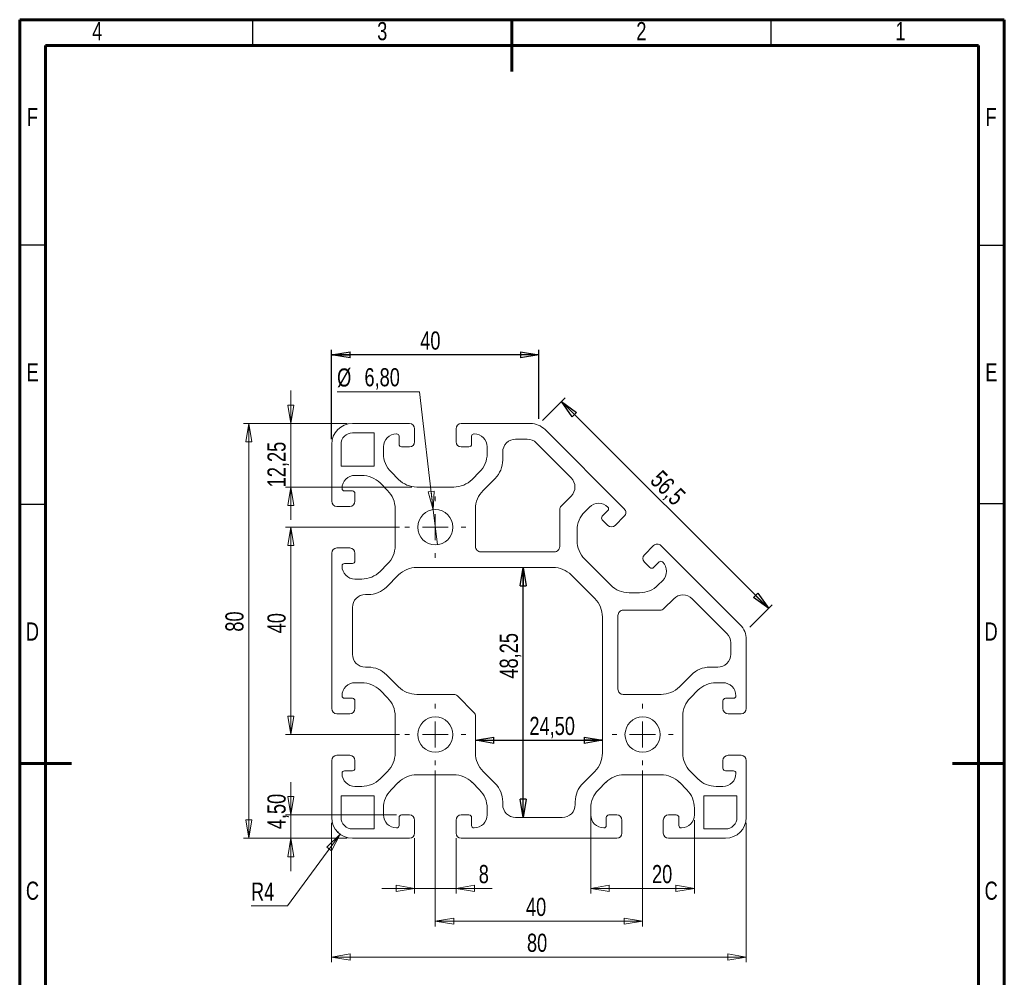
# Model space of a CAD drawing. Header units: millimetres. Extents: x 15 to 206, y 2 to 292.
# Tile 2 of 2: x 15 to 205, y 107 to 292. Entities that reach past the tile are written whole.
import ezdxf

# ---------------------------------------------------------------- set-up
doc = ezdxf.new("R2010")
doc.units = ezdxf.units.MM
doc.header["$PDSIZE"] = -1
doc.layers.add('GRAU', color=8, linetype='Continuous')
doc.styles.add('SLDTEXTSTYLE0', font='TXT', dxfattribs={"width": 0.75})
doc.dimstyles.new('SLDDIMSTYLE0', dxfattribs={"dimtxt": 3.5, "dimasz": 3.556, "dimexe": 0, "dimexo": 0.0625, "dimgap": 0.875, "dimtad": 1, "dimdec": 1, "dimrnd": 1e-09, "dimzin": 12, "dimdsep": 46, "dimtxsty": 'SLDTEXTSTYLE0', "dimblk1": 'CLOSED', "dimblk2": 'CLOSED', "dimsah": 1, "dimcen": 0.09, "dimadec": 0, "dimazin": 3, "dimtfac": 1, "dimtofl": 0, "dimtmove": 0, "dimatfit": 3, "dimldrblk": 'CLOSED', "dimfxl": 1, "dimfrac": 2, "dimtolj": 1, "dimtzin": 12, "dimarcsym": 0})
doc.dimstyles.new('SLDDIMSTYLE1', dxfattribs={"dimtxt": 3.5, "dimasz": 3.556, "dimexe": 0, "dimexo": 0.0625, "dimgap": 0.875, "dimtad": 1, "dimrnd": 1e-09, "dimzin": 12, "dimdsep": 46, "dimtxsty": 'SLDTEXTSTYLE0', "dimblk1": 'CLOSED', "dimblk2": 'CLOSED', "dimsah": 1, "dimcen": 0.09, "dimadec": 0, "dimazin": 3, "dimtfac": 1, "dimtofl": 0, "dimtmove": 0, "dimatfit": 3, "dimldrblk": 'CLOSED', "dimfxl": 1, "dimfrac": 2, "dimtolj": 1, "dimtzin": 12, "dimarcsym": 0})
doc.dimstyles.new('SLDDIMSTYLE2', dxfattribs={"dimtxt": 3.5, "dimasz": 3.556, "dimexe": 0, "dimexo": 0.0625, "dimgap": 0.875, "dimtad": 1, "dimrnd": 1e-09, "dimzin": 12, "dimdsep": 46, "dimtxsty": 'SLDTEXTSTYLE0', "dimblk1": 'CLOSED', "dimblk2": 'CLOSED', "dimsah": 1, "dimcen": 0.09, "dimadec": 0, "dimazin": 3, "dimtfac": 1, "dimtmove": 0, "dimatfit": 0, "dimldrblk": 'CLOSED', "dimfxl": 1, "dimfrac": 2, "dimtolj": 1, "dimtzin": 12, "dimarcsym": 0})
doc.dimstyles.new('SLDDIMSTYLE3', dxfattribs={"dimtxt": 3.5, "dimasz": 3.556, "dimexe": 0, "dimexo": 0.0625, "dimgap": 0.875, "dimtad": 0, "dimtih": 1, "dimtoh": 1, "dimrnd": 1e-09, "dimzin": 12, "dimdsep": 46, "dimtxsty": 'SLDTEXTSTYLE0', "dimblk1": 'CLOSED', "dimblk2": 'CLOSED', "dimsah": 1, "dimcen": 0, "dimadec": 0, "dimazin": 3, "dimtfac": 1, "dimtofl": 0, "dimtmove": 0, "dimatfit": 3, "dimldrblk": 'CLOSED', "dimfxl": 1, "dimfrac": 2, "dimtolj": 1, "dimtzin": 12, "dimarcsym": 0})
doc.dimstyles.new('SLDDIMSTYLE4', dxfattribs={"dimtxt": 3.5, "dimasz": 3.556, "dimexe": 0, "dimexo": 0.0625, "dimgap": 0.875, "dimtad": 0, "dimtih": 1, "dimtoh": 1, "dimrnd": 1e-09, "dimzin": 12, "dimdsep": 46, "dimtxsty": 'SLDTEXTSTYLE0', "dimblk1": 'NONE', "dimblk2": 'CLOSED', "dimsah": 1, "dimcen": 0, "dimadec": 0, "dimazin": 3, "dimtfac": 1, "dimtmove": 0, "dimatfit": 3, "dimldrblk": 'NONE', "dimfxl": 1, "dimfrac": 2, "dimtolj": 1, "dimtzin": 12, "dimarcsym": 0})

# ---------------------------------------------------------------- blocks, each defined once
blk = doc.blocks.new('_CLOSED')
at = {"color": 0, "linetype": 'ByBlock', "lineweight": -2}
for p, q in [((-1, 0.166667), (0, 0)), ((-1, 0.166667), (-1, -0.166667)), ((0, 0), (-1, -0.166667)), ((0, 0), (-1, 0))]:
    blk.add_line(p, q, dxfattribs=at)
blk = doc.blocks.new('_D')
at = {"layer": 'GRAU'}
for p, q in [((115.91, 214.71), (120.23, 219.05)), ((159.53, 178.44), (119.53, 218.34)), ((155.91, 174.81), (160.23, 179.15))]:
    blk.add_line(p, q, dxfattribs=at)
at = {"layer": 'GRAU', "xscale": 3.556, "yscale": 3.556}
for p, rotation in [((119.53, 218.34), 135.0695501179), ((159.53, 178.44), 315.0695501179)]:
    blk.add_blockref('_CLOSED', p, dxfattribs=dict(at, rotation=rotation))
at = {"layer": 'GRAU', "insert": (138.93, 205.36), "char_height": 3.5, "attachment_point": 1, "rotation": 315.0696, "style": 'SLDTEXTSTYLE0'}
blk.add_mtext('56,5', dxfattribs=at)
blk = doc.blocks.new('_D_1')
at = {"layer": 'GRAU'}
for p, q in [((75.2, 211.1), (75.2, 228.34)), ((115.2, 215), (115.2, 228.34)), ((115.2, 227.34), (75.2, 227.34))]:
    blk.add_line(p, q, dxfattribs=at)
at = {"layer": 'GRAU', "xscale": 3.556, "yscale": 3.556, "rotation": 180}
blk.add_blockref('_CLOSED', (75.2, 227.34), dxfattribs=at)
at = {"layer": 'GRAU', "xscale": 3.556, "yscale": 3.556}
blk.add_blockref('_CLOSED', (115.2, 227.34), dxfattribs=at)
at = {"layer": 'GRAU', "insert": (92.29, 231.86), "char_height": 3.5, "attachment_point": 1, "style": 'SLDTEXTSTYLE0'}
blk.add_mtext('40', dxfattribs=at)
blk = doc.blocks.new('_D_2')
at = {"color": 7, "linetype": 'Continuous', "lineweight": 0}
for p, q in [((67.32, 214.1), (67.32, 220.45)), ((78.2, 214.1), (66.32, 214.1)), ((67.32, 214.1), (67.32, 201.85)), ((90.64, 201.85), (66.32, 201.85)), ((67.32, 201.85), (67.32, 195.5))]:
    blk.add_line(p, q, dxfattribs=at)
at = {"color": 7, "linetype": 'Continuous', "lineweight": 0, "xscale": 3.556, "yscale": 3.556}
for p, rotation in [((67.32, 214.1, -500), 270), ((67.32, 201.85, -500), 90)]:
    blk.add_blockref('_CLOSED', p, dxfattribs=dict(at, rotation=rotation))
at = {"color": 7, "linetype": 'Continuous', "lineweight": 0, "insert": (62.81, 201.8), "char_height": 3.5, "attachment_point": 1, "rotation": 90, "style": 'SLDTEXTSTYLE0'}
blk.add_mtext('12,25', dxfattribs=at)
blk = doc.blocks.new('_D_3')
at = {"color": 7, "linetype": 'Continuous', "lineweight": 0}
for p, q in [((88.3, 194.1), (66.32, 194.1)), ((67.32, 194.1), (67.32, 154.1)), ((88.3, 154.1), (66.32, 154.1))]:
    blk.add_line(p, q, dxfattribs=at)
at = {"color": 7, "linetype": 'Continuous', "lineweight": 0, "xscale": 3.556, "yscale": 3.556}
for p, rotation in [((67.32, 194.1, -500), 90), ((67.32, 154.1, -500), 270)]:
    blk.add_blockref('_CLOSED', p, dxfattribs=dict(at, rotation=rotation))
at = {"color": 7, "linetype": 'Continuous', "lineweight": 0, "insert": (62.81, 173.63), "char_height": 3.5, "attachment_point": 1, "rotation": 90, "style": 'SLDTEXTSTYLE0'}
blk.add_mtext('40', dxfattribs=at)
blk = doc.blocks.new('_D_4')
at = {"color": 7, "linetype": 'Continuous', "lineweight": 0}
for p, q in [((67.32, 138.6), (67.32, 144.9)), ((87.7, 138.6), (66.32, 138.6)), ((67.32, 134.1), (67.32, 138.6)), ((78.2, 134.1), (66.32, 134.1)), ((67.32, 134.1), (67.32, 127.75))]:
    blk.add_line(p, q, dxfattribs=at)
at = {"color": 7, "linetype": 'Continuous', "lineweight": 0, "xscale": 3.556, "yscale": 3.556}
for p, rotation in [((67.32, 138.6, -500), 270), ((67.32, 134.1, -500), 90)]:
    blk.add_blockref('_CLOSED', p, dxfattribs=dict(at, rotation=rotation))
at = {"color": 7, "linetype": 'Continuous', "lineweight": 0, "insert": (62.81, 135.84), "char_height": 3.5, "attachment_point": 1, "rotation": 90, "style": 'SLDTEXTSTYLE0'}
blk.add_mtext('4,50', dxfattribs=at)
blk = doc.blocks.new('_D_5')
at = {"color": 7, "linetype": 'Continuous', "lineweight": 0}
for p, q in [((91.2, 134.1), (91.2, 123.43)), ((99.2, 134.1), (99.2, 123.43)), ((91.2, 124.43), (84.85, 124.43)), ((91.2, 124.43), (99.2, 124.43)), ((99.2, 124.43), (106.16, 124.43))]:
    blk.add_line(p, q, dxfattribs=at)
at = {"color": 7, "linetype": 'Continuous', "lineweight": 0, "xscale": 3.556, "yscale": 3.556}
blk.add_blockref('_CLOSED', (91.2, 124.43, -500), dxfattribs=at)
at = {"color": 7, "linetype": 'Continuous', "lineweight": 0, "xscale": 3.556, "yscale": 3.556, "rotation": 180}
blk.add_blockref('_CLOSED', (99.2, 124.43, -500), dxfattribs=at)
at = {"color": 7, "linetype": 'Continuous', "lineweight": 0, "insert": (103.58, 128.94), "char_height": 3.5, "attachment_point": 1, "style": 'SLDTEXTSTYLE0'}
blk.add_mtext('8', dxfattribs=at)
blk = doc.blocks.new('_D_6')
at = {"color": 7, "linetype": 'Continuous', "lineweight": 0}
for p, q in [((125.2, 138.91), (125.2, 123.43)), ((145.2, 137.6), (145.2, 123.43)), ((125.2, 124.43), (145.2, 124.43))]:
    blk.add_line(p, q, dxfattribs=at)
at = {"color": 7, "linetype": 'Continuous', "lineweight": 0, "xscale": 3.556, "yscale": 3.556, "rotation": 180}
blk.add_blockref('_CLOSED', (125.2, 124.43, -500), dxfattribs=at)
at = {"color": 7, "linetype": 'Continuous', "lineweight": 0, "xscale": 3.556, "yscale": 3.556}
blk.add_blockref('_CLOSED', (145.2, 124.43, -500), dxfattribs=at)
at = {"color": 7, "linetype": 'Continuous', "lineweight": 0, "insert": (137.02, 128.94), "char_height": 3.5, "attachment_point": 1, "style": 'SLDTEXTSTYLE0'}
blk.add_mtext('20', dxfattribs=at)
blk = doc.blocks.new('_D_7')
at = {"color": 7, "linetype": 'Continuous', "lineweight": 0}
for p, q in [((95.2, 147.2), (95.2, 117.1)), ((135.2, 147.2), (135.2, 117.1)), ((95.2, 118.1), (135.2, 118.1))]:
    blk.add_line(p, q, dxfattribs=at)
at = {"color": 7, "linetype": 'Continuous', "lineweight": 0, "xscale": 3.556, "yscale": 3.556, "rotation": 180}
blk.add_blockref('_CLOSED', (95.2, 118.1, -500), dxfattribs=at)
at = {"color": 7, "linetype": 'Continuous', "lineweight": 0, "xscale": 3.556, "yscale": 3.556}
blk.add_blockref('_CLOSED', (135.2, 118.1, -500), dxfattribs=at)
at = {"color": 7, "linetype": 'Continuous', "lineweight": 0, "insert": (112.7, 122.61), "char_height": 3.5, "attachment_point": 1, "style": 'SLDTEXTSTYLE0'}
blk.add_mtext('40', dxfattribs=at)
blk = doc.blocks.new('_D_8')
at = {"color": 7, "linetype": 'Continuous', "lineweight": 0}
for p, q in [((75.2, 137.1), (75.2, 110.18)), ((155.2, 137.1), (155.2, 110.18)), ((75.2, 111.18), (155.2, 111.18))]:
    blk.add_line(p, q, dxfattribs=at)
at = {"color": 7, "linetype": 'Continuous', "lineweight": 0, "xscale": 3.556, "yscale": 3.556, "rotation": 180}
blk.add_blockref('_CLOSED', (75.2, 111.18, -500), dxfattribs=at)
at = {"color": 7, "linetype": 'Continuous', "lineweight": 0, "xscale": 3.556, "yscale": 3.556}
blk.add_blockref('_CLOSED', (155.2, 111.18, -500), dxfattribs=at)
at = {"color": 7, "linetype": 'Continuous', "lineweight": 0, "insert": (112.89, 115.69), "char_height": 3.5, "attachment_point": 1, "style": 'SLDTEXTSTYLE0'}
blk.add_mtext('80', dxfattribs=at)
blk = doc.blocks.new('_D_9')
at = {"color": 7, "linetype": 'Continuous', "lineweight": 0}
for p, q in [((78.2, 214.1), (58.2, 214.1)), ((59.2, 214.1), (59.2, 134.1)), ((78.2, 134.1), (58.2, 134.1))]:
    blk.add_line(p, q, dxfattribs=at)
at = {"color": 7, "linetype": 'Continuous', "lineweight": 0, "xscale": 3.556, "yscale": 3.556}
for p, rotation in [((59.2, 214.1, -500), 90), ((59.2, 134.1, -500), 270)]:
    blk.add_blockref('_CLOSED', p, dxfattribs=dict(at, rotation=rotation))
at = {"color": 7, "linetype": 'Continuous', "lineweight": 0, "insert": (54.69, 173.95), "char_height": 3.5, "attachment_point": 1, "rotation": 90, "style": 'SLDTEXTSTYLE0'}
blk.add_mtext('80', dxfattribs=at)
blk = doc.blocks.new('_D_10')
at = {"color": 7, "linetype": 'Continuous', "lineweight": 0}
for p, q in [((76.83, 134.88), (66.65, 121.05)), ((66.65, 121.05), (59.64, 121.05))]:
    blk.add_line(p, q, dxfattribs=at)
at = {"color": 7, "linetype": 'Continuous', "lineweight": 0, "xscale": 3.556, "yscale": 3.556, "rotation": 53.6349932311}
blk.add_blockref('_CLOSED', (76.83, 134.88, -500), dxfattribs=at)
at = {"color": 7, "linetype": 'Continuous', "lineweight": 0, "insert": (59.64, 125.56), "char_height": 3.5, "attachment_point": 1, "style": 'SLDTEXTSTYLE0'}
blk.add_mtext('R4', dxfattribs=at)
blk = doc.blocks.new('_D_11')
at = {"color": 7, "linetype": 'Continuous', "lineweight": 0}
for p, q in [((92.16, 220.21), (76.25, 220.21)), ((94.81, 197.48), (92.16, 220.21)), ((95.6, 190.72), (94.81, 197.48))]:
    blk.add_line(p, q, dxfattribs=at)
at = {"color": 7, "linetype": 'Continuous', "lineweight": 0, "xscale": 3.556, "yscale": 3.556, "rotation": 276.6366353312}
blk.add_blockref('_CLOSED', (94.81, 197.48, -500), dxfattribs=at)
at = {"color": 7, "linetype": 'Continuous', "lineweight": 0, "char_height": 3.5, "attachment_point": 1, "style": 'SLDTEXTSTYLE0'}
for s, insert in [('%%c', (76.25, 224.73)), ('6,80', (81.53, 224.78))]:
    blk.add_mtext(s, dxfattribs=dict(at, insert=insert))
blk = doc.blocks.new('_NONE')
blk = doc.blocks.new('_D_12')
at = {"layer": 'GRAU'}
blk.add_line((112.14, 138.1), (112.14, 186.35), dxfattribs=at)
at = {"layer": 'GRAU', "xscale": 3.556, "yscale": 3.556}
for p, rotation in [((112.14, 186.35, -500), 90), ((112.14, 138.1, -500), 270)]:
    blk.add_blockref('_CLOSED', p, dxfattribs=dict(at, rotation=rotation))
at = {"layer": 'GRAU', "insert": (107.63, 164.9), "char_height": 3.5, "attachment_point": 1, "rotation": 90, "style": 'SLDTEXTSTYLE0'}
blk.add_mtext('48,25', dxfattribs=at)
blk = doc.blocks.new('_D_13')
at = {"layer": 'GRAU'}
blk.add_line((102.95, 153), (127.45, 153), dxfattribs=at)
at = {"layer": 'GRAU', "xscale": 3.556, "yscale": 3.556, "rotation": 180}
blk.add_blockref('_CLOSED', (102.95, 153, -500), dxfattribs=at)
at = {"layer": 'GRAU', "xscale": 3.556, "yscale": 3.556}
blk.add_blockref('_CLOSED', (127.45, 153, -500), dxfattribs=at)
at = {"layer": 'GRAU', "insert": (113.36, 157.52), "char_height": 3.5, "attachment_point": 1, "style": 'SLDTEXTSTYLE0'}
blk.add_mtext('24,50', dxfattribs=at)
blk = doc.blocks.new('SW_CENTERMARKSYMBOL_0')
at = {"color": 0, "linetype": 'Continuous', "lineweight": 0}
for p, q in [((0, 5), (0, 5.9)), ((0, 0), (0, 2.5)), ((-5, 0), (-5.9, 0)), ((0, 0), (-2.5, 0)), ((0, 0), (0, -2.5)), ((0, 0), (2.5, 0)), ((5, 0), (5.9, 0)), ((0, -5), (0, -5.9))]:
    blk.add_line(p, q, dxfattribs=at)
blk = doc.blocks.new('SW_CENTERMARKSYMBOL_1')
at = {"color": 0, "linetype": 'Continuous', "lineweight": 0}
for p, q in [((0, 5), (0, 5.9)), ((0, 0), (0, 2.5)), ((-5, 0), (-5.9, 0)), ((0, 0), (-2.5, 0)), ((0, 0), (0, -2.5)), ((0, 0), (2.5, 0)), ((5, 0), (5.9, 0)), ((0, -5), (0, -5.9))]:
    blk.add_line(p, q, dxfattribs=at)
blk = doc.blocks.new('SW_CENTERMARKSYMBOL_2')
at = {"color": 0, "linetype": 'Continuous', "lineweight": 0}
for p, q in [((0, 5), (0, 5.9)), ((0, 0), (0, 2.5)), ((-5, 0), (-5.9, 0)), ((0, 0), (-2.5, 0)), ((0, 0), (0, -2.5)), ((0, 0), (2.5, 0)), ((5, 0), (5.9, 0)), ((0, -5), (0, -5.9))]:
    blk.add_line(p, q, dxfattribs=at)

msp = doc.modelspace()

# ---------------------------------------------------------------- linework, layer by layer
at = {"color": 7, "linetype": 'Continuous', "lineweight": 60}
for p, q in [((205, 292), (15, 292)), ((15, 292), (15, 5)), ((110, 282), (110, 292)), ((205, 5), (205, 292)), ((20, 287), (200, 287)), ((20, 10), (20, 287)), ((200, 287), (200, 10)), ((15, 148.5), (25, 148.5)), ((195, 148.5), (205, 148.5))]:
    msp.add_line(p, q, dxfattribs=at)
at = {"color": 7, "linetype": 'Continuous', "lineweight": 30}
for p, q in [((60, 287), (60, 292)), ((160, 287), (160, 292)), ((20, 248.5), (15, 248.5)), ((200, 248.5), (205, 248.5)), ((20, 198.5), (15, 198.5)), ((200, 198.651), (205, 198.651))]:
    msp.add_line(p, q, dxfattribs=at)
at = {"color": 7, "linetype": 'Continuous', "lineweight": 15}
for p, q in [((90.202, 214.101), (79.202, 214.101)), ((91.202, 210.601), (91.202, 213.101)), ((99.202, 213.101), (99.202, 210.601)), ((113.546, 214.101), (100.202, 214.101)), ((131.667, 197.637), (116.374, 212.93)), ((83.403, 212.298), (79.203, 212.298)), ((83.403, 205.898), (83.403, 212.298)), ((87.702, 212.101), (87.752, 212.101)), ((88.202, 211.651), (88.202, 210.101)), ((102.202, 210.101), (102.202, 211.651)), ((102.652, 212.101), (102.702, 212.101)), ((112.924, 211.098), (110.703, 211.098)), ((75.202, 210.101), (75.202, 199.101)), ((77.003, 210.098), (77.003, 205.898)), ((85.202, 208.294), (85.202, 209.601)), ((88.702, 209.601), (90.202, 209.601)), ((100.202, 209.601), (101.702, 209.601)), ((105.202, 209.601), (105.202, 208.294)), ((121.414, 203.643), (114.692, 210.365)), ((108.203, 208.598), (108.203, 207.047)), ((77.003, 205.898), (83.403, 205.898)), ((79.702, 204.101), (81.01, 204.101)), ((88.109, 203.316), (86.667, 204.758)), ((103.738, 204.758), (102.296, 203.316)), ((106.738, 203.512), (104.417, 201.191)), ((77.202, 201.551), (77.202, 201.601)), ((84.546, 202.637), (85.988, 201.195)), ((98.76, 201.851), (91.645, 201.851)), ((79.202, 201.101), (77.652, 201.101)), ((79.702, 199.101), (79.702, 200.601)), ((119.495, 198.189), (121.414, 200.108)), ((76.202, 198.101), (78.702, 198.101)), ((87.452, 197.659), (87.452, 190.544)), ((102.953, 197.655), (102.953, 190.348)), ((124.023, 197.064), (124.947, 197.989)), ((128.483, 197.989), (128.518, 197.953)), ((131.665, 197.635), (131.667, 197.637)), ((119.203, 190.348), (119.203, 197.482)), ((128.518, 197.317), (127.422, 196.221)), ((129.897, 194.453), (131.665, 196.221)), ((127.422, 195.514), (128.483, 194.453)), ((122.558, 191.489), (122.558, 193.528)), ((78.702, 190.101), (76.202, 190.101)), ((137.322, 190.564), (135.554, 188.796)), ((138.738, 190.566), (138.736, 190.564)), ((154.031, 175.273), (138.738, 190.566)), ((75.202, 189.101), (75.202, 159.101)), ((79.702, 187.601), (79.702, 189.101)), ((103.953, 189.348), (118.203, 189.348)), ((77.202, 186.601), (77.202, 186.651)), ((77.652, 187.101), (79.202, 187.101)), ((85.988, 187.008), (84.546, 185.566)), ((117.901, 186.348), (91.645, 186.348)), ((129.054, 182.922), (124.023, 187.953)), ((135.554, 187.382), (136.615, 186.321)), ((137.322, 186.321), (138.418, 187.417)), ((139.054, 187.417), (139.09, 187.382)), ((88.109, 184.883), (85.788, 182.562)), ((125.988, 180.331), (121.436, 184.883)), ((81.01, 184.101), (79.702, 184.101)), ((139.09, 183.846), (138.165, 182.922)), ((82.253, 181.098), (81.703, 181.098)), ((134.629, 181.457), (132.59, 181.457)), ((141.213, 180.309), (139.294, 178.39)), ((151.47, 173.587), (144.748, 180.309)), ((79.203, 178.598), (79.203, 169.598)), ((127.453, 150.54), (127.453, 176.795)), ((130.452, 177.097), (130.453, 162.847)), ((138.587, 178.097), (131.452, 178.097)), ((152.203, 169.598), (152.203, 171.819)), ((155.202, 159.101), (155.202, 172.445)), ((81.703, 167.098), (82.253, 167.098)), ((85.788, 165.633), (88.109, 163.312)), ((142.296, 163.312), (144.617, 165.633)), ((148.152, 167.098), (149.703, 167.098)), ((79.702, 164.101), (81.01, 164.101)), ((149.395, 164.101), (150.702, 164.101)), ((77.202, 161.551), (77.202, 161.601)), ((84.546, 162.637), (85.988, 161.195)), ((91.645, 161.848), (98.754, 161.848)), ((99.461, 161.555), (102.66, 158.356)), ((131.453, 161.847), (138.76, 161.847)), ((144.417, 161.195), (145.859, 162.637)), ((153.202, 161.601), (153.202, 161.551)), ((79.202, 161.101), (77.652, 161.101)), ((79.702, 159.101), (79.702, 160.601)), ((150.702, 160.601), (150.702, 159.101)), ((152.752, 161.101), (151.202, 161.101)), ((76.202, 158.101), (78.702, 158.101)), ((151.702, 158.101), (154.202, 158.101)), ((87.452, 157.659), (87.452, 150.544)), ((102.953, 157.649), (102.953, 150.54)), ((142.952, 150.544), (142.952, 157.659)), ((78.702, 150.101), (76.202, 150.101)), ((154.202, 150.101), (151.702, 150.101)), ((75.202, 149.101), (75.202, 138.101)), ((79.702, 147.601), (79.702, 149.101)), ((150.702, 149.101), (150.702, 147.601)), ((155.202, 138.101), (155.202, 149.101)), ((77.202, 146.601), (77.202, 146.651)), ((77.652, 147.101), (79.202, 147.101)), ((85.988, 147.008), (84.546, 145.566)), ((91.645, 146.351), (98.76, 146.351)), ((104.417, 147.004), (106.738, 144.683)), ((123.667, 144.683), (125.988, 147.004)), ((131.645, 146.351), (138.76, 146.351)), ((145.859, 145.566), (144.417, 147.008)), ((151.202, 147.101), (152.752, 147.101)), ((153.202, 146.651), (153.202, 146.601)), ((86.667, 143.445), (88.109, 144.887)), ((102.296, 144.887), (103.738, 143.445)), ((126.667, 143.445), (128.109, 144.887)), ((142.296, 144.887), (143.738, 143.445)), ((81.01, 144.101), (79.702, 144.101)), ((150.702, 144.101), (149.395, 144.101)), ((83.403, 142.298), (77.003, 142.298)), ((77.003, 142.298), (77.003, 138.098)), ((83.403, 135.898), (83.403, 142.298)), ((108.203, 141.148), (108.203, 140.598)), ((122.203, 140.598), (122.203, 141.148)), ((153.402, 142.298), (147.002, 142.298)), ((147.002, 142.298), (147.002, 135.898)), ((153.402, 138.098), (153.402, 142.298)), ((85.202, 138.601), (85.202, 139.909)), ((105.202, 139.909), (105.202, 138.601)), ((125.202, 138.601), (125.202, 139.909)), ((145.202, 139.909), (145.202, 138.601)), ((88.202, 138.101), (88.202, 136.551)), ((90.202, 138.601), (88.702, 138.601)), ((91.202, 135.101), (91.202, 137.601)), ((99.202, 137.601), (99.202, 135.101)), ((101.702, 138.601), (100.202, 138.601)), ((102.202, 136.551), (102.202, 138.101)), ((110.703, 138.098), (119.703, 138.098)), ((128.202, 138.101), (128.202, 136.551)), ((130.202, 138.601), (128.702, 138.601)), ((131.202, 135.101), (131.202, 137.601)), ((139.202, 137.601), (139.202, 135.101)), ((141.702, 138.601), (140.202, 138.601)), ((142.202, 136.551), (142.202, 138.101)), ((79.203, 135.898), (83.403, 135.898)), ((87.752, 136.101), (87.702, 136.101)), ((102.702, 136.101), (102.652, 136.101)), ((127.752, 136.101), (127.702, 136.101)), ((142.702, 136.101), (142.652, 136.101)), ((147.002, 135.898), (151.202, 135.898)), ((79.202, 134.101), (90.202, 134.101)), ((100.202, 134.101), (130.202, 134.101)), ((140.202, 134.101), (151.202, 134.101))]:
    msp.add_line(p, q, dxfattribs=at)
for centre in [(95.202, 194.101), (95.202, 154.101), (135.202, 154.101)]:
    msp.add_circle(centre, 3.4, dxfattribs=at)
for centre, radius, start, end in [((79.202, 210.101), 4, 90, 180), ((90.202, 213.101), 1, 0, 90), ((100.202, 213.101), 1, 90, 180), ((113.546, 210.101), 4, 44.99999, 90), ((79.203, 210.098), 2.2, 89.99995, 180.00016), ((87.702, 209.601), 2.5, 90, 180), ((87.752, 211.651), 0.45, 0.00038, 90), ((102.652, 211.651), 0.45, 89.99987, 179.99962), ((102.702, 209.601), 2.5, 0, 90), ((110.703, 208.598), 2.5, 89.99995, 180.00005), ((112.924, 208.598), 2.5, 45.00011, 89.99996), ((88.702, 210.101), 0.5, 180, 270), ((90.202, 210.601), 1, 270, 0), ((100.202, 210.601), 1, 180, 270), ((101.702, 210.101), 0.5, 270, 0), ((90.202, 208.294), 5, 179.99996, 225), ((100.202, 208.294), 5, 315, 0.00004), ((103.203, 207.047), 5, 315.00001, 359.99998), ((79.702, 201.601), 2.5, 90, 180), ((81.01, 199.101), 5, 45.00007, 90.00004), ((91.645, 206.851), 5, 224.99994, 269.99996), ((98.76, 206.851), 5, 269.99995, 314.99993), ((119.646, 201.876), 2.5, 315.00002, 44.99998), ((77.652, 201.551), 0.45, 180.00038, 270), ((79.202, 200.601), 0.5, 0, 90), ((82.452, 197.659), 5, 360, 45), ((107.953, 197.655), 5, 135.00004, 179.99996), ((76.202, 199.101), 1, 180, 270), ((78.702, 199.101), 1, 270, 0), ((120.203, 197.482), 1, 135.00014, 180.00004), ((126.715, 196.221), 2.5, 45, 135), ((128.2, 197.635), 0.45, 314.99982, 45.00018), ((130.958, 196.928), 1, 314.99996, 45.00004), ((127.558, 193.528), 5, 135, 180), ((127.776, 195.867), 0.5, 135.00016, 224.99984), ((129.19, 195.16), 1, 225.00008, 314.99992), ((76.202, 189.101), 1, 90, 180), ((78.702, 189.101), 1, 0, 90), ((82.452, 190.544), 5, 315, 0), ((103.953, 190.348), 1, 179.99994, 270.00006), ((118.203, 190.348), 1, 269.99994, 0.00006), ((127.558, 191.489), 5, 180, 225), ((138.029, 189.857), 1, 44.99996, 135.00004), ((136.261, 188.089), 1, 135.00008, 224.99992), ((77.652, 186.651), 0.45, 90, 180.00013), ((79.702, 186.601), 2.5, 180, 270), ((79.202, 187.601), 0.5, 270, 0), ((91.645, 181.348), 5, 90, 135), ((117.901, 181.348), 5, 45, 90), ((136.968, 186.675), 0.5, 225.00016, 314.99984), ((138.736, 187.099), 0.45, 44.99982, 135.00018), ((137.322, 185.614), 2.5, 315, 45), ((81.01, 189.101), 5, 270.00001, 315), ((82.253, 186.098), 5, 270, 315), ((132.59, 186.457), 5, 225, 270), ((134.629, 186.457), 5, 270, 315), ((81.703, 178.598), 2.5, 90, 180), ((142.981, 178.541), 2.5, 45.00081, 135.00104), ((122.453, 176.795), 5, 0.00001, 45.00001), ((131.452, 177.097), 1, 90.00087, 180.00098), ((138.587, 179.097), 1, 270.00066, 315.00078), ((151.202, 172.445), 4, 0, 45.00001), ((149.703, 171.819), 2.5, 359.99989, 44.99991), ((81.703, 169.598), 2.5, 180, 270), ((149.703, 169.598), 2.5, 269.99997, 0.00008), ((82.253, 162.098), 5, 44.99997, 89.99998), ((148.153, 162.098), 5, 90.0027, 135.00174), ((79.702, 161.601), 2.5, 90, 180), ((81.01, 159.101), 5, 45, 89.99999), ((149.395, 159.101), 5, 89.99996, 135), ((150.702, 161.601), 2.5, 0, 90), ((77.652, 161.551), 0.45, 179.99987, 270), ((91.645, 166.848), 5, 225, 269.99999), ((98.754, 160.848), 1, 44.99986, 89.99996), ((131.453, 162.847), 1, 180.00087, 270.00098), ((138.76, 166.847), 5, 270.00096, 315.00088), ((152.752, 161.551), 0.45, 270.00038, 0.00013), ((79.202, 160.601), 0.5, 0, 90), ((82.452, 157.659), 5, 360, 45), ((147.952, 157.659), 5, 134.99994, 179.99996), ((151.202, 160.601), 0.5, 90, 180), ((76.202, 159.101), 1, 180, 270), ((78.702, 159.101), 1, 270, 0), ((101.953, 157.649), 1, 0.00009, 45.00006), ((151.702, 159.101), 1, 180, 270), ((154.202, 159.101), 1, 270, 0), ((76.202, 149.101), 1, 90, 180), ((78.702, 149.101), 1, 0, 90), ((82.452, 150.544), 5, 315, 0), ((107.953, 150.54), 5, 180.00001, 225.00001), ((122.453, 150.54), 5, 314.99999, 359.99998), ((147.952, 150.544), 5, 179.99995, 224.99993), ((151.702, 149.101), 1, 90, 180), ((154.202, 149.101), 1, 0, 90), ((77.652, 146.651), 0.45, 90, 180), ((79.702, 146.601), 2.5, 180, 270), ((79.202, 147.601), 0.5, 270, 0), ((91.645, 141.351), 5, 90, 135), ((98.76, 141.351), 5, 45, 90), ((131.645, 141.351), 5, 90, 135), ((138.76, 141.351), 5, 45, 90), ((151.202, 147.601), 0.5, 180, 270), ((150.702, 146.601), 2.5, 270, 0), ((152.752, 146.651), 0.45, 360, 89.99962), ((81.01, 149.101), 5, 270.00001, 315), ((103.203, 141.148), 5, 359.99999, 44.99998), ((127.203, 141.148), 5, 135, 180), ((149.395, 149.101), 5, 225, 270.00004), ((90.202, 139.909), 5, 135, 179.99999), ((100.202, 139.909), 5, 0.00001, 45), ((130.202, 139.909), 5, 135, 179.99999), ((140.202, 139.909), 5, 359.99996, 44.99993), ((110.703, 140.598), 2.5, 180, 270), ((119.703, 140.598), 2.5, 270, 0), ((79.202, 138.101), 4, 180, 270), ((79.203, 138.098), 2.2, 179.99995, 270.00005), ((87.702, 138.601), 2.5, 180, 270), ((88.702, 138.101), 0.5, 90, 180), ((90.202, 137.601), 1, 0, 90), ((100.202, 137.601), 1, 90, 180), ((101.702, 138.101), 0.5, 0, 90), ((102.702, 138.601), 2.5, 270, 0), ((127.702, 138.601), 2.5, 180, 270), ((128.702, 138.101), 0.5, 90, 180), ((130.202, 137.601), 1, 0, 90), ((140.202, 137.601), 1, 90, 180), ((141.702, 138.101), 0.5, 0, 90), ((142.702, 138.601), 2.5, 270, 0), ((151.202, 138.101), 4, 270, 0), ((151.202, 138.098), 2.2, 269.99982, 0.00005), ((87.752, 136.551), 0.45, 270, 0), ((90.202, 135.101), 1, 270, 360), ((100.202, 135.101), 1, 180, 270), ((102.652, 136.551), 0.45, 180, 270.00013), ((127.752, 136.551), 0.45, 269.99987, 0), ((130.202, 135.101), 1, 270, 0), ((140.202, 135.101), 1, 180, 270), ((142.652, 136.551), 0.45, 180, 269.99962)]:
    msp.add_arc(centre, radius, start, end, dxfattribs=at)
at = {"layer": 'GRAU'}
msp.add_point((76.374, 135.273), dxfattribs=at)

# ---------------------------------------------------------------- block references
at = {"color": 7, "linetype": 'Continuous', "lineweight": 0}
for name, p in [('SW_CENTERMARKSYMBOL_0', (95.202, 194.101)), ('SW_CENTERMARKSYMBOL_1', (95.202, 154.101)), ('SW_CENTERMARKSYMBOL_2', (135.202, 154.101))]:
    msp.add_blockref(name, p, dxfattribs=at)

# ---------------------------------------------------------------- texts
at = {"color": 7, "linetype": 'Continuous', "lineweight": 0, "char_height": 3.5, "attachment_point": 2, "style": 'SLDTEXTSTYLE0'}
for s, insert in [('4', (29.965, 291.541)), ('3', (84.965, 291.541)), ('2', (134.965, 291.541)), ('1', (184.965, 291.541)), ('F', (17.464, 274.982)), ('F', (202.464, 274.982)), ('E', (17.506, 225.732)), ('E', (202.506, 225.732)), ('D', (17.46, 175.732)), ('D', (202.46, 175.732)), ('C', (17.464, 125.732)), ('C', (202.464, 125.732))]:
    msp.add_mtext(s, dxfattribs=dict(at, insert=insert))

# ---------------------------------------------------------------- dimensions: what is measured, and where the dimension line sits
at = {"color": 7, "linetype": 'Continuous', "lineweight": 0}
dim = msp.add_diameter_dim_2p(p1=(95.595, 190.724), p2=(94.809, 197.479), dimstyle='SLDDIMSTYLE4', dxfattribs=at)
dim.commit()
dim.dimension.update_dxf_attribs({"geometry": '_D_11', "text_midpoint": (83.412, 223.019), "dimtype": 163})
for base, p1, p2, dimstyle, picture, middle in [((67.319, 201.851), (79.202, 214.101), (91.645, 201.851), 'SLDDIMSTYLE2', '_D_2', (67.319, 207.623)), ((59.202, 134.101), (79.202, 214.101), (79.202, 134.101), 'SLDDIMSTYLE1', '_D_9', (59.202, 176.533)), ((67.319, 154.101), (89.302, 194.101), (89.302, 154.101), 'SLDDIMSTYLE1', '_D_3', (67.319, 176.212)), ((67.319, 138.601), (79.202, 134.101), (88.702, 138.601), 'SLDDIMSTYLE2', '_D_4', (67.319, 140.37))]:
    dim = msp.add_linear_dim(base=base, p1=p1, p2=p2, angle=90, dimstyle=dimstyle, dxfattribs=at)
    dim.commit()
    dim.dimension.update_dxf_attribs({"geometry": picture, "text_midpoint": middle, "dimtype": 160})
for base, p1, p2, dimstyle, picture, middle in [((135.202, 118.101), (95.202, 148.201), (135.202, 148.201), 'SLDDIMSTYLE1', '_D_7', (115.289, 118.101)), ((145.202, 124.426), (125.202, 139.909), (145.202, 138.601), 'SLDDIMSTYLE1', '_D_6', (139.608, 124.426)), ((155.202, 111.176), (75.202, 138.101), (155.202, 138.101), 'SLDDIMSTYLE1', '_D_8', (115.474, 111.176)), ((99.202, 124.426), (91.202, 135.101), (99.202, 135.101), 'SLDDIMSTYLE2', '_D_5', (104.87, 124.426))]:
    dim = msp.add_linear_dim(base=base, p1=p1, p2=p2, dimstyle=dimstyle, dxfattribs=at)
    dim.commit()
    dim.dimension.update_dxf_attribs({"geometry": picture, "text_midpoint": middle, "dimtype": 160})
dim = msp.add_radius_dim(center=(79.202, 138.101), mpoint=(76.831, 134.88), dimstyle='SLDDIMSTYLE3', dxfattribs=at)
dim.commit()
dim.dimension.update_dxf_attribs({"geometry": '_D_10', "text_midpoint": (62.349, 123.827), "dimtype": 164})
at = {"layer": 'GRAU'}
for base, p1, p2, picture, middle in [((75.202, 227.345), (115.202, 214.004), (75.202, 210.101), '_D_1', (94.878, 227.345)), ((127.453, 153.004), (102.953, 150.54), (127.453, 150.54), '_D_13', (119.177, 153.004))]:
    dim = msp.add_linear_dim(base=base, p1=p1, p2=p2, dimstyle='SLDDIMSTYLE1', dxfattribs=at)
    dim.commit()
    dim.dimension.update_dxf_attribs({"geometry": picture, "text_midpoint": middle, "dimtype": 160})
for base, p1, p2, angle, dimstyle, picture, middle in [((119.528, 218.34), (155.202, 174.101), (115.202, 214.004), 315.06955, 'SLDDIMSTYLE0', '_D', (138.946, 198.969)), ((112.141, 186.348), (110.703, 138.098), (117.901, 186.348), 90, 'SLDDIMSTYLE1', '_D_12', (112.141, 170.718))]:
    dim = msp.add_linear_dim(base=base, p1=p1, p2=p2, angle=angle, dimstyle=dimstyle, dxfattribs=at)
    dim.commit()
    dim.dimension.update_dxf_attribs({"geometry": picture, "text_midpoint": middle, "dimtype": 160})

doc.saveas('drawing.dxf')
